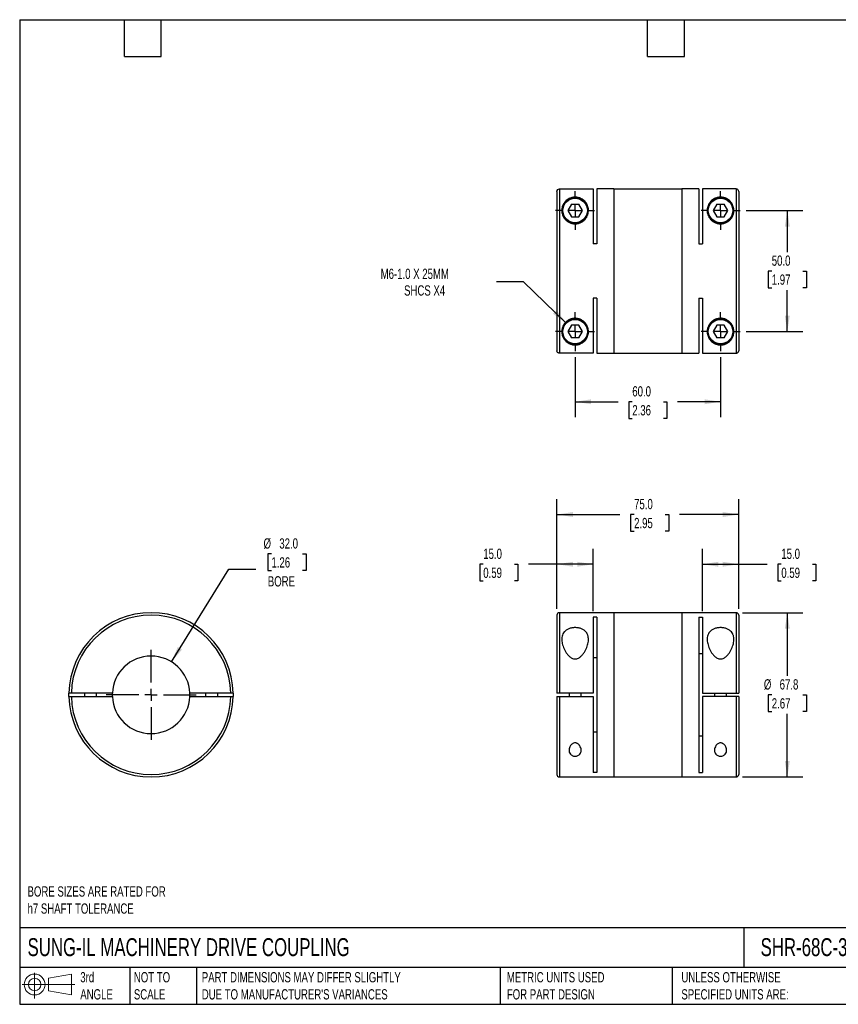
# Model space of a CAD drawing. Header units: millimetres. Extents: x 13 to 546, y 13 to 419.
# Tile 1 of 2: x 13 to 350, y 13 to 419. Entities that reach past the tile are written whole.
import ezdxf

# ---------------------------------------------------------------- set-up
doc = ezdxf.new("R2010")
doc.units = ezdxf.units.MM
doc.header["$LTSCALE"] = 2
doc.linetypes.add('SLD-Center', pattern=[19.05, 15.24, -1.27, 1.27, -1.27])
doc.linetypes.add('SLD-Solid', pattern=[0])
doc.layers.add('CENTER', color=40, linetype='SLD-Center')
doc.layers.add('SLD-DEFPOINTS', color=7, linetype='Continuous')
doc.layers.add('DIMENSIONS', color=140, linetype='SLD-Solid', lineweight=25)
doc.layers.add('TEXT', color=140, linetype='SLD-Solid', lineweight=25)
doc.styles.add('SLDTEXTSTYLE0', font='TXT', dxfattribs={"width": 0.7})
doc.dimstyles.new('SLDDIMSTYLE0', dxfattribs={"dimtxt": 4.316016, "dimasz": 6.604, "dimexe": 0, "dimexo": 0.0625, "dimgap": 1.079004, "dimtad": 0, "dimtih": 1, "dimtoh": 1, "dimdec": 1, "dimrnd": 1e-09, "dimzin": 4, "dimdsep": 46, "dimtxsty": 'SLDTEXTSTYLE0', "dimsah": 1, "dimcen": 0.09, "dimadec": 0, "dimazin": 1, "dimtfac": 1, "dimtdec": 1, "dimtofl": 0, "dimtmove": 0, "dimatfit": 3, "dimfxl": 0, "dimfrac": 2, "dimtolj": 1, "dimtzin": 12, "dimarcsym": 0})
doc.dimstyles.new('SLDDIMSTYLE1', dxfattribs={"dimtxt": 4.316016, "dimasz": 6.604, "dimexe": 0, "dimexo": 0.0625, "dimgap": 1.079004, "dimtad": 0, "dimtih": 1, "dimtoh": 1, "dimdec": 1, "dimrnd": 1e-09, "dimzin": 12, "dimdsep": 46, "dimtxsty": 'SLDTEXTSTYLE0', "dimsah": 1, "dimcen": 0.09, "dimadec": 0, "dimazin": 3, "dimtfac": 1, "dimtdec": 1, "dimtofl": 0, "dimtmove": 0, "dimatfit": 3, "dimfxl": 0, "dimfrac": 2, "dimtolj": 1, "dimtzin": 12, "dimarcsym": 0})
doc.dimstyles.new('SLDDIMSTYLE2', dxfattribs={"dimtxt": 4.316016, "dimasz": 6.604, "dimexe": 0, "dimexo": 0.0625, "dimgap": 1.079004, "dimtad": 0, "dimtih": 1, "dimtoh": 1, "dimdec": 1, "dimrnd": 1e-09, "dimzin": 4, "dimdsep": 46, "dimtxsty": 'SLDTEXTSTYLE0', "dimsah": 1, "dimcen": 0, "dimadec": 0, "dimazin": 1, "dimtfac": 1, "dimtdec": 1, "dimtofl": 0, "dimtmove": 0, "dimatfit": 3, "dimfxl": 0, "dimfrac": 2, "dimtolj": 1, "dimtzin": 12, "dimarcsym": 0})
doc.dimstyles.new('SLDDIMSTYLE3', dxfattribs={"dimtxt": 4.316016, "dimasz": 6.604, "dimexe": 0, "dimexo": 0.0625, "dimgap": 1.079004, "dimtad": 0, "dimtih": 1, "dimtoh": 1, "dimdec": 1, "dimrnd": 1e-09, "dimzin": 12, "dimdsep": 46, "dimtxsty": 'SLDTEXTSTYLE0', "dimsah": 1, "dimcen": 0, "dimadec": 0, "dimazin": 3, "dimtfac": 1, "dimtdec": 1, "dimtofl": 0, "dimtmove": 0, "dimatfit": 3, "dimfxl": 0, "dimfrac": 2, "dimtolj": 1, "dimtzin": 12, "dimarcsym": 0})

# ---------------------------------------------------------------- blocks, each defined once
blk = doc.blocks.new('Block11')
at = {"color": 7, "linetype": 'SLD-Solid', "lineweight": 18}
for p, q in [((5.18, 10.62), (5.18, 0)), ((10.96, 8.33), (20.35, 10.06)), ((10.96, 3.19), (10.96, 8.33)), ((20.35, 10.06), (20.35, 1.46)), ((0, 5.76), (21.75, 5.76)), ((10.96, 3.19), (20.35, 1.46))]:
    blk.add_line(p, q, dxfattribs=at)
for radius in [4.3, 2.57]:
    blk.add_circle((5.18, 5.76), radius, dxfattribs=at)
blk = doc.blocks.new('Block12')
at = {"layer": 'SLD-DEFPOINTS'}
blk.add_blockref('Block11', (0, 0), dxfattribs=at)
blk = doc.blocks.new('_D')
at = {"layer": 'DIMENSIONS'}
for p, q in [((294.39, 174.97), (294.39, 200.69)), ((309.39, 175.88), (309.39, 200.69)), ((294.39, 194.34), (309.39, 194.34)), ((309.39, 194.34), (321.12, 194.34)), ((326.97, 194.34), (325.52, 194.34)), ((325.52, 194.34), (325.52, 187.48)), ((339.8, 194.34), (341.25, 194.34)), ((341.25, 194.34), (341.25, 187.48)), ((325.52, 187.48), (326.97, 187.48)), ((341.25, 187.48), (339.8, 187.48))]:
    blk.add_line(p, q, dxfattribs=at)
for points in [[(294.39, 194.34), (300.99, 193.32), (300.99, 195.35)], [(309.39, 194.34), (302.79, 195.35), (302.79, 193.32)]]:
    blk.add_solid(points, dxfattribs=at)
at = {"layer": 'DIMENSIONS', "char_height": 4.233, "attachment_point": 1, "style": 'SLDTEXTSTYLE0'}
for s, insert in [('15.0', (326.97, 200.76)), ('0.59', (326.97, 192.93))]:
    blk.add_mtext(s, dxfattribs=dict(at, insert=insert))
blk = doc.blocks.new('_D_1')
at = {"layer": 'DIMENSIONS'}
for p, q in [((234.39, 175.88), (234.39, 200.69)), ((249.39, 174.97), (249.39, 200.69)), ((203.98, 194.34), (202.53, 194.34)), ((202.53, 194.34), (202.53, 187.48)), ((216.81, 194.34), (218.26, 194.34)), ((218.26, 194.34), (218.26, 187.48)), ((234.39, 194.34), (222.66, 194.34)), ((249.39, 194.34), (234.39, 194.34)), ((202.53, 187.48), (203.98, 187.48)), ((218.26, 187.48), (216.81, 187.48))]:
    blk.add_line(p, q, dxfattribs=at)
for points in [[(234.39, 194.34), (240.99, 193.32), (240.99, 195.35)], [(249.39, 194.34), (242.79, 195.35), (242.79, 193.32)]]:
    blk.add_solid(points, dxfattribs=at)
at = {"layer": 'DIMENSIONS', "char_height": 4.233, "attachment_point": 1, "style": 'SLDTEXTSTYLE0'}
for s, insert in [('15.0', (203.98, 200.76)), ('0.59', (203.98, 192.93))]:
    blk.add_mtext(s, dxfattribs=dict(at, insert=insert))
blk = doc.blocks.new('_D_2')
at = {"layer": 'DIMENSIONS'}
for p, q in [((234.39, 175.88), (234.39, 221.21)), ((309.39, 175.88), (309.39, 221.21)), ((234.39, 214.86), (260.38, 214.86)), ((266.23, 214.86), (264.78, 214.86)), ((264.78, 214.86), (264.78, 208)), ((279.05, 214.86), (280.5, 214.86)), ((280.5, 214.86), (280.5, 208)), ((309.39, 214.86), (284.9, 214.86)), ((264.78, 208), (266.23, 208)), ((280.5, 208), (279.05, 208))]:
    blk.add_line(p, q, dxfattribs=at)
for points in [[(234.39, 214.86), (240.99, 213.84), (240.99, 215.88)], [(309.39, 214.86), (302.79, 215.88), (302.79, 213.84)]]:
    blk.add_solid(points, dxfattribs=at)
at = {"layer": 'DIMENSIONS', "char_height": 4.233, "attachment_point": 1, "style": 'SLDTEXTSTYLE0'}
for s, insert in [('75.0', (266.23, 221.28)), ('2.95', (266.23, 213.46))]:
    blk.add_mtext(s, dxfattribs=dict(at, insert=insert))
blk = doc.blocks.new('_D_3')
at = {"layer": 'DIMENSIONS'}
for p, q in [((310.93, 174.34), (335.8, 174.34)), ((329.45, 174.34), (329.45, 148.26)), ((323.03, 140.44), (321.58, 140.44)), ((321.58, 140.44), (321.58, 133.58)), ((335.86, 140.44), (337.31, 140.44)), ((337.31, 140.44), (337.31, 133.58)), ((321.58, 133.58), (323.03, 133.58)), ((329.45, 106.54), (329.45, 132.61)), ((337.31, 133.58), (335.86, 133.58)), ((310.93, 106.54), (335.8, 106.54))]:
    blk.add_line(p, q, dxfattribs=at)
for points in [[(329.45, 174.34), (328.43, 167.73), (330.46, 167.73)], [(329.45, 106.54), (330.46, 113.14), (328.43, 113.14)]]:
    blk.add_solid(points, dxfattribs=at)
at = {"layer": 'DIMENSIONS', "char_height": 4.233, "attachment_point": 1, "style": 'SLDTEXTSTYLE0'}
for s, insert in [('%%c', (319.77, 146.86)), ('67.8', (326.29, 146.86)), ('2.67', (323.03, 139.03))]:
    blk.add_mtext(s, dxfattribs=dict(at, insert=insert))
blk = doc.blocks.new('_D_5')
at = {"layer": 'DIMENSIONS'}
for p, q in [((220.61, 310.86), (209.49, 310.86)), ((238.25, 293.85), (220.61, 310.86))]:
    blk.add_line(p, q, dxfattribs=at)
blk.add_solid([(238.25, 293.85), (234.2, 299.17), (232.79, 297.7)], dxfattribs=at)
at = {"layer": 'DIMENSIONS', "attachment_point": 1, "style": 'SLDTEXTSTYLE0'}
for s, insert, char_height in [('M6-1.0 X 25MM', (161.64, 316.32), 4.2333), ('SHCS X4', (171.31, 309.46), 4.233)]:
    blk.add_mtext(s, dxfattribs=dict(at, insert=insert, char_height=char_height))
blk = doc.blocks.new('_D_6')
at = {"layer": 'DIMENSIONS'}
for p, q in [((312.47, 340.35), (335.8, 340.35)), ((329.45, 340.35), (329.45, 323.17)), ((323.03, 315.35), (321.58, 315.35)), ((321.58, 315.35), (321.58, 308.49)), ((335.86, 315.35), (337.31, 315.35)), ((337.31, 315.35), (337.31, 308.49)), ((321.58, 308.49), (323.03, 308.49)), ((329.45, 290.35), (329.45, 307.52)), ((337.31, 308.49), (335.86, 308.49)), ((312.47, 290.35), (335.8, 290.35))]:
    blk.add_line(p, q, dxfattribs=at)
for points in [[(329.45, 340.35), (328.43, 333.74), (330.46, 333.74)], [(329.45, 290.35), (330.46, 296.95), (328.43, 296.95)]]:
    blk.add_solid(points, dxfattribs=at)
at = {"layer": 'DIMENSIONS', "char_height": 4.233, "attachment_point": 1, "style": 'SLDTEXTSTYLE0'}
for s, insert in [('50.0', (323.03, 321.77)), ('1.97', (323.03, 313.94))]:
    blk.add_mtext(s, dxfattribs=dict(at, insert=insert))
blk = doc.blocks.new('_D_7')
at = {"layer": 'DIMENSIONS'}
for p, q in [((241.89, 279.77), (241.89, 255.05)), ((301.89, 279.77), (301.89, 255.05)), ((241.89, 261.4), (259.63, 261.4)), ((265.48, 261.4), (264.03, 261.4)), ((264.03, 261.4), (264.03, 254.54)), ((278.3, 261.4), (279.75, 261.4)), ((279.75, 261.4), (279.75, 254.54)), ((301.89, 261.4), (284.15, 261.4)), ((264.03, 254.54), (265.48, 254.54)), ((279.75, 254.54), (278.3, 254.54))]:
    blk.add_line(p, q, dxfattribs=at)
for points in [[(241.89, 261.4), (248.49, 260.38), (248.49, 262.41)], [(301.89, 261.4), (295.29, 262.41), (295.29, 260.38)]]:
    blk.add_solid(points, dxfattribs=at)
at = {"layer": 'DIMENSIONS', "char_height": 4.233, "attachment_point": 1, "style": 'SLDTEXTSTYLE0'}
for s, insert in [('60.0', (265.48, 267.82)), ('2.36', (265.48, 260))]:
    blk.add_mtext(s, dxfattribs=dict(at, insert=insert))
blk = doc.blocks.new('SW_CENTERMARKSYMBOL_1')
at = {"layer": 'CENTER', "color": 0}
for p, q in [((0, 5.08), (0, 8.04)), ((-5.08, 0), (-8.04, 0)), ((0, 0), (-2.54, 0)), ((0, 0), (0, 2.54)), ((0, 0), (0, -2.54)), ((0, 0), (2.54, 0)), ((5.08, 0), (8.04, 0)), ((0, -5.08), (0, -8.04))]:
    blk.add_line(p, q, dxfattribs=at)
blk = doc.blocks.new('SW_CENTERMARKSYMBOL_2')
at = {"layer": 'CENTER', "color": 0}
for p, q in [((0, 5.08), (0, 8.04)), ((-5.08, 0), (-8.04, 0)), ((0, 0), (-2.54, 0)), ((0, 0), (0, 2.54)), ((0, 0), (0, -2.54)), ((0, 0), (2.54, 0)), ((5.08, 0), (8.04, 0)), ((0, -5.08), (0, -8.04))]:
    blk.add_line(p, q, dxfattribs=at)
blk = doc.blocks.new('SW_CENTERMARKSYMBOL_3')
at = {"layer": 'CENTER', "color": 0}
for p, q in [((0, 5.08), (0, 8.04)), ((-5.08, 0), (-8.04, 0)), ((0, 0), (-2.54, 0)), ((0, 0), (0, 2.54)), ((0, 0), (0, -2.54)), ((0, 0), (2.54, 0)), ((5.08, 0), (8.04, 0)), ((0, -5.08), (0, -8.04))]:
    blk.add_line(p, q, dxfattribs=at)
blk = doc.blocks.new('SW_CENTERMARKSYMBOL_4')
at = {"layer": 'CENTER', "color": 0}
for p, q in [((0, 5.08), (0, 8.04)), ((-5.08, 0), (-8.04, 0)), ((0, 0), (-2.54, 0)), ((0, 0), (0, 2.54)), ((0, 0), (0, -2.54)), ((0, 0), (2.54, 0)), ((5.08, 0), (8.04, 0)), ((0, -5.08), (0, -8.04))]:
    blk.add_line(p, q, dxfattribs=at)
blk = doc.blocks.new('_D_8')
at = {"layer": 'DIMENSIONS'}
for p, q in [((116.58, 198.62), (115.13, 198.62)), ((115.13, 198.62), (115.13, 191.76)), ((129.4, 198.62), (130.85, 198.62)), ((130.85, 198.62), (130.85, 191.76)), ((75.33, 154.04), (99.03, 192.35)), ((99.03, 192.35), (110.14, 192.35)), ((115.13, 191.76), (116.58, 191.76)), ((130.85, 191.76), (129.4, 191.76))]:
    blk.add_line(p, q, dxfattribs=at)
blk.add_solid([(75.33, 154.04), (79.67, 159.13), (77.94, 160.2)], dxfattribs=at)
at = {"layer": 'DIMENSIONS', "char_height": 4.233, "attachment_point": 1, "style": 'SLDTEXTSTYLE0'}
for s, insert in [('%%c', (113.32, 205.04)), ('32.0', (119.83, 205.04)), ('1.26', (116.58, 197.21)), ('BORE', (115.08, 189.39))]:
    blk.add_mtext(s, dxfattribs=dict(at, insert=insert))
blk = doc.blocks.new('SW_CENTERMARKSYMBOL_5')
at = {"layer": 'CENTER', "color": 0}
for p, q in [((0, 5.08), (0, 18.54)), ((-5.08, 0), (-18.54, 0)), ((0, 0), (-2.54, 0)), ((0, 0), (0, 2.54)), ((0, 0), (0, -2.54)), ((0, 0), (2.54, 0)), ((5.08, 0), (18.54, 0)), ((0, -5.08), (0, -18.54))]:
    blk.add_line(p, q, dxfattribs=at)

msp = doc.modelspace()

# ---------------------------------------------------------------- linework, layer by layer
for p, q in [((234.39, 348.24), (234.39, 282.45)), ((235.39, 349.24), (235.39, 281.45)), ((235.39, 349.24), (249.39, 349.24)), ((249.39, 349.24), (249.39, 326.56)), ((257.89, 349.25), (250.89, 349.25)), ((250.89, 349.25), (250.89, 326.56)), ((257.89, 349.25), (257.89, 281.45)), ((285.89, 349.2), (257.89, 349.2)), ((292.89, 349.25), (285.89, 349.25)), ((285.89, 349.25), (285.89, 281.45)), ((292.89, 349.25), (292.89, 326.56)), ((294.39, 349.24), (294.39, 326.56)), ((308.39, 349.24), (294.39, 349.24)), ((308.39, 349.24), (308.39, 281.45)), ((309.39, 348.24), (309.39, 282.45)), ((240.37, 342.97), (238.86, 340.35)), ((240.37, 342.97), (243.4, 342.97)), ((244.92, 340.35), (243.4, 342.97)), ((300.37, 342.97), (298.86, 340.35)), ((300.37, 342.97), (303.4, 342.97)), ((304.92, 340.35), (303.4, 342.97)), ((238.86, 340.35), (240.37, 337.72)), ((240.37, 337.72), (243.4, 337.72)), ((243.4, 337.72), (244.92, 340.35)), ((298.86, 340.35), (300.37, 337.72)), ((300.37, 337.72), (303.4, 337.72)), ((303.4, 337.72), (304.92, 340.35)), ((250.89, 326.56), (249.39, 326.56)), ((292.89, 326.56), (294.39, 326.56)), ((250.89, 304.14), (249.39, 304.14)), ((249.39, 304.14), (249.39, 281.45)), ((250.89, 304.14), (250.89, 281.45)), ((292.89, 304.14), (294.39, 304.14)), ((292.89, 304.14), (292.89, 281.45)), ((294.39, 304.14), (294.39, 281.45)), ((240.37, 292.97), (238.86, 290.35)), ((243.4, 292.97), (240.37, 292.97)), ((244.92, 290.35), (243.4, 292.97)), ((300.37, 292.97), (298.86, 290.35)), ((303.4, 292.97), (300.37, 292.97)), ((304.92, 290.35), (303.4, 292.97)), ((238.86, 290.35), (240.37, 287.72)), ((243.4, 287.72), (244.92, 290.35)), ((298.86, 290.35), (300.37, 287.72)), ((303.4, 287.72), (304.92, 290.35)), ((243.4, 287.72), (240.37, 287.72)), ((303.4, 287.72), (300.37, 287.72)), ((249.39, 281.45), (235.39, 281.45)), ((250.89, 281.45), (257.89, 281.45)), ((257.89, 281.5), (285.89, 281.5)), ((285.89, 281.45), (292.89, 281.45)), ((294.39, 281.45), (308.39, 281.45)), ((234.39, 173.34), (234.39, 141.19)), ((257.89, 174.34), (235.39, 174.34)), ((235.39, 174.34), (235.39, 141.19)), ((250.89, 172.43), (249.39, 172.43)), ((249.39, 172.43), (249.39, 141.19)), ((250.89, 172.43), (250.89, 108.44)), ((257.89, 174.34), (257.89, 106.54)), ((285.89, 174.29), (257.89, 174.29)), ((308.39, 174.34), (285.89, 174.34)), ((285.89, 174.34), (285.89, 106.54)), ((292.89, 172.43), (294.39, 172.43)), ((292.89, 172.43), (292.89, 108.44)), ((294.39, 172.43), (294.39, 141.19)), ((308.39, 174.34), (308.39, 141.19)), ((309.39, 173.34), (309.39, 141.19)), ((249.39, 155.84), (250.89, 155.84)), ((294.39, 157.29), (292.89, 157.29)), ((33.03, 139.69), (33.03, 141.19)), ((50.93, 141.19), (34.03, 141.19)), ((34.03, 139.69), (50.93, 139.69)), ((39.42, 141.19), (39.42, 139.69)), ((44.42, 139.69), (44.42, 141.19)), ((99.81, 141.19), (82.9, 141.19)), ((82.9, 139.69), (99.81, 139.69)), ((89.42, 141.19), (89.42, 139.69)), ((94.42, 139.69), (94.42, 141.19)), ((100.81, 141.19), (100.81, 139.69)), ((234.39, 139.69), (234.39, 107.54)), ((249.39, 141.19), (235.39, 141.19)), ((235.39, 139.69), (249.39, 139.69)), ((235.39, 139.69), (235.39, 106.54)), ((239.39, 141.19), (239.39, 139.69)), ((244.39, 139.69), (244.39, 141.19)), ((249.39, 139.69), (249.39, 108.44)), ((294.39, 141.19), (308.39, 141.19)), ((294.39, 139.69), (294.39, 108.44)), ((308.39, 139.69), (294.39, 139.69)), ((299.39, 141.19), (299.39, 139.69)), ((304.39, 139.69), (304.39, 141.19)), ((308.39, 139.69), (308.39, 106.54)), ((309.39, 139.69), (309.39, 107.54)), ((250.89, 125.03), (249.39, 125.03)), ((292.89, 123.58), (294.39, 123.58)), ((235.39, 106.54), (257.89, 106.54)), ((250.89, 108.44), (249.39, 108.44)), ((257.89, 106.59), (285.89, 106.59)), ((285.89, 106.54), (308.39, 106.54)), ((292.89, 108.44), (294.39, 108.44))]:
    msp.add_line(p, q)
for centre, radius in [((241.89, 340.35), 5.25), ((301.89, 340.35), 5.25), ((241.89, 340.35), 5.05), ((301.89, 340.35), 5.05), ((241.89, 290.35), 5.25), ((241.89, 290.35), 5.05), ((301.89, 290.35), 5.25), ((301.89, 290.35), 5.05)]:
    msp.add_circle(centre, radius)
for centre, radius, start, end in [((66.92, 140.44), 33.9, 1.2677, 178.7323), ((66.92, 140.44), 32.9, 1.3062, 178.6938), ((235.39, 173.34), 1, 90, 180), ((308.39, 173.34), 1, 0, 90), ((66.92, 140.44), 16, 2.6867, 177.3133), ((66.92, 140.44), 33.9, 181.2677, 358.7323), ((66.92, 140.44), 32.9, 181.3062, 358.6938), ((66.92, 140.44), 16, 177.3133, 182.6867), ((66.92, 140.44), 16, 182.6867, 357.3133), ((66.92, 140.44), 16, 357.3133, 2.6867), ((235.39, 107.54), 1, 180, 270), ((308.39, 107.54), 1, 270, 0)]:
    msp.add_arc(centre, radius, start, end)
for points, knots in [([(234.39, 348.24), (234.39, 348.37), (234.42, 348.5), (234.52, 348.74), (234.59, 348.85), (234.87, 349.13), (235.12, 349.24), (235.39, 349.24)], [0, 0, 0, 0, 0.25, 0.25, 0.5, 0.5, 1, 1, 1, 1]), ([(241.89, 334.85), (241.42, 334.85), (240.96, 334.91), (240.06, 335.14), (239.65, 335.31), (239.07, 335.62), (238.89, 335.73), (238.54, 335.98), (238.37, 336.11), (238.07, 336.39), (237.92, 336.53), (237.66, 336.83), (237.53, 336.98), (237.2, 337.45), (237.02, 337.77), (236.72, 338.42), (236.61, 338.76), (236.38, 339.74), (236.36, 340.37), (236.5, 341.59), (236.66, 342.15), (237.03, 342.94), (237.17, 343.19), (237.5, 343.68), (237.69, 343.91), (238.11, 344.35), (238.33, 344.55), (238.85, 344.94), (239.13, 345.12), (239.61, 345.36), (239.78, 345.43), (240.14, 345.56), (240.34, 345.63), (240.74, 345.73), (240.95, 345.77), (241.41, 345.83), (241.64, 345.85), (241.99, 345.85), (242.11, 345.84), (242.34, 345.83), (242.45, 345.82), (242.79, 345.78), (243.01, 345.74), (243.42, 345.63), (243.61, 345.57), (243.97, 345.44), (244.14, 345.37), (244.63, 345.13), (244.91, 344.95), (245.43, 344.57), (245.66, 344.36), (246.08, 343.92), (246.26, 343.69), (246.59, 343.21), (246.74, 342.95), (247.11, 342.16), (247.28, 341.6), (247.39, 340.69), (247.4, 340.38), (247.37, 339.74), (247.32, 339.42), (247.21, 338.93), (247.16, 338.77), (247.05, 338.44), (246.99, 338.27), (246.77, 337.78), (246.59, 337.46), (246.14, 336.84), (245.87, 336.53), (245.41, 336.12), (245.25, 335.99), (244.9, 335.74), (244.71, 335.62), (244.33, 335.41), (244.13, 335.32), (243.71, 335.15), (243.49, 335.08), (242.82, 334.91), (242.36, 334.85), (241.89, 334.85)], [0, 0, 0, 0, 0.03125, 0.03125, 0.0625, 0.0625, 0.078125, 0.078125, 0.09375, 0.09375, 0.109375, 0.109375, 0.125, 0.125, 0.15625, 0.15625, 0.1875, 0.1875, 0.25, 0.25, 0.3125, 0.3125, 0.34375, 0.34375, 0.375, 0.375, 0.40625, 0.40625, 0.4375, 0.4375, 0.453125, 0.453125, 0.46875, 0.46875, 0.484375, 0.484375, 0.5, 0.5, 0.507812, 0.507812, 0.515625, 0.515625, 0.53125, 0.53125, 0.546875, 0.546875, 0.5625, 0.5625, 0.59375, 0.59375, 0.625, 0.625, 0.65625, 0.65625, 0.6875, 0.6875, 0.75, 0.75, 0.78125, 0.78125, 0.8125, 0.8125, 0.828125, 0.828125, 0.84375, 0.84375, 0.875, 0.875, 0.90625, 0.90625, 0.921875, 0.921875, 0.9375, 0.9375, 0.953125, 0.953125, 0.96875, 0.96875, 1, 1, 1, 1]), ([(301.89, 334.85), (301.42, 334.85), (300.96, 334.91), (300.06, 335.14), (299.65, 335.31), (299.07, 335.62), (298.89, 335.73), (298.54, 335.98), (298.37, 336.11), (298.07, 336.39), (297.92, 336.53), (297.66, 336.83), (297.53, 336.98), (297.2, 337.45), (297.02, 337.77), (296.72, 338.42), (296.61, 338.76), (296.38, 339.74), (296.36, 340.37), (296.5, 341.59), (296.66, 342.15), (297.03, 342.94), (297.17, 343.19), (297.5, 343.68), (297.69, 343.91), (298.11, 344.35), (298.33, 344.55), (298.85, 344.94), (299.13, 345.12), (299.61, 345.36), (299.78, 345.43), (300.14, 345.56), (300.34, 345.63), (300.74, 345.73), (300.95, 345.77), (301.41, 345.83), (301.64, 345.85), (301.99, 345.85), (302.11, 345.84), (302.34, 345.83), (302.45, 345.82), (302.79, 345.78), (303.01, 345.74), (303.42, 345.63), (303.61, 345.57), (303.97, 345.44), (304.14, 345.37), (304.63, 345.13), (304.91, 344.95), (305.43, 344.57), (305.66, 344.36), (306.08, 343.92), (306.26, 343.69), (306.59, 343.21), (306.74, 342.95), (307.11, 342.16), (307.28, 341.6), (307.39, 340.69), (307.4, 340.38), (307.37, 339.74), (307.32, 339.42), (307.21, 338.93), (307.16, 338.77), (307.05, 338.44), (306.99, 338.27), (306.77, 337.78), (306.59, 337.46), (306.14, 336.84), (305.87, 336.53), (305.41, 336.12), (305.25, 335.99), (304.9, 335.74), (304.71, 335.62), (304.33, 335.41), (304.13, 335.32), (303.71, 335.15), (303.49, 335.08), (302.82, 334.91), (302.36, 334.85), (301.89, 334.85)], [0, 0, 0, 0, 0.03125, 0.03125, 0.0625, 0.0625, 0.078125, 0.078125, 0.09375, 0.09375, 0.109375, 0.109375, 0.125, 0.125, 0.15625, 0.15625, 0.1875, 0.1875, 0.25, 0.25, 0.3125, 0.3125, 0.34375, 0.34375, 0.375, 0.375, 0.40625, 0.40625, 0.4375, 0.4375, 0.453125, 0.453125, 0.46875, 0.46875, 0.484375, 0.484375, 0.5, 0.5, 0.507813, 0.507813, 0.515625, 0.515625, 0.53125, 0.53125, 0.546875, 0.546875, 0.5625, 0.5625, 0.59375, 0.59375, 0.625, 0.625, 0.65625, 0.65625, 0.6875, 0.6875, 0.75, 0.75, 0.78125, 0.78125, 0.8125, 0.8125, 0.828125, 0.828125, 0.84375, 0.84375, 0.875, 0.875, 0.90625, 0.90625, 0.921875, 0.921875, 0.9375, 0.9375, 0.953125, 0.953125, 0.96875, 0.96875, 1, 1, 1, 1]), ([(309.39, 348.24), (309.39, 348.37), (309.36, 348.5), (309.26, 348.74), (309.19, 348.85), (308.91, 349.13), (308.65, 349.24), (308.39, 349.24)], [0, 0, 0, 0, 0.25, 0.25, 0.5, 0.5, 1, 1, 1, 1]), ([(241.89, 284.85), (241.65, 284.85), (241.42, 284.86), (240.98, 284.92), (240.76, 284.96), (240.15, 285.11), (239.79, 285.25), (239.14, 285.57), (238.86, 285.75), (238.34, 286.13), (238.11, 286.34), (237.7, 286.77), (237.51, 287.01), (237.18, 287.49), (237.03, 287.75), (236.79, 288.27), (236.68, 288.54), (236.52, 289.11), (236.46, 289.4), (236.36, 290.32), (236.38, 290.95), (236.61, 291.93), (236.72, 292.26), (237.01, 292.92), (237.2, 293.24), (237.53, 293.71), (237.66, 293.86), (237.92, 294.16), (238.07, 294.31), (238.53, 294.72), (238.88, 294.97), (239.65, 295.39), (240.08, 295.56), (240.74, 295.73), (240.97, 295.77), (241.43, 295.83), (241.67, 295.85), (242.13, 295.85), (242.36, 295.83), (242.82, 295.77), (243.06, 295.73), (243.72, 295.55), (244.13, 295.39), (244.71, 295.07), (244.9, 294.95), (245.25, 294.71), (245.41, 294.58), (245.87, 294.16), (246.14, 293.86), (246.58, 293.24), (246.77, 292.92), (246.98, 292.42), (247.05, 292.26), (247.16, 291.93), (247.21, 291.77), (247.32, 291.28), (247.36, 290.95), (247.4, 290.32), (247.39, 290.01), (247.28, 289.1), (247.12, 288.54), (246.74, 287.74), (246.6, 287.49), (246.27, 287), (246.08, 286.77), (245.67, 286.34), (245.44, 286.13), (244.92, 285.75), (244.64, 285.57), (244.15, 285.33), (243.99, 285.26), (243.62, 285.12), (243.43, 285.06), (243.02, 284.96), (242.81, 284.92), (242.36, 284.86), (242.13, 284.85), (241.89, 284.85)], [0, 0, 0, 0, 0.015625, 0.015625, 0.03125, 0.03125, 0.0625, 0.0625, 0.09375, 0.09375, 0.125, 0.125, 0.15625, 0.15625, 0.1875, 0.1875, 0.21875, 0.21875, 0.25, 0.25, 0.3125, 0.3125, 0.34375, 0.34375, 0.375, 0.375, 0.390625, 0.390625, 0.40625, 0.40625, 0.4375, 0.4375, 0.46875, 0.46875, 0.484375, 0.484375, 0.5, 0.5, 0.515625, 0.515625, 0.53125, 0.53125, 0.5625, 0.5625, 0.578125, 0.578125, 0.59375, 0.59375, 0.625, 0.625, 0.65625, 0.65625, 0.671875, 0.671875, 0.6875, 0.6875, 0.71875, 0.71875, 0.75, 0.75, 0.8125, 0.8125, 0.84375, 0.84375, 0.875, 0.875, 0.90625, 0.90625, 0.9375, 0.9375, 0.953125, 0.953125, 0.96875, 0.96875, 0.984375, 0.984375, 1, 1, 1, 1]), ([(301.89, 284.85), (301.65, 284.85), (301.42, 284.86), (300.98, 284.92), (300.76, 284.96), (300.15, 285.11), (299.79, 285.25), (299.14, 285.57), (298.86, 285.75), (298.34, 286.13), (298.11, 286.34), (297.7, 286.77), (297.51, 287.01), (297.18, 287.49), (297.03, 287.75), (296.79, 288.27), (296.68, 288.54), (296.52, 289.11), (296.46, 289.4), (296.36, 290.32), (296.38, 290.95), (296.61, 291.93), (296.72, 292.26), (297.01, 292.92), (297.2, 293.24), (297.53, 293.71), (297.66, 293.86), (297.92, 294.16), (298.07, 294.31), (298.53, 294.72), (298.88, 294.97), (299.65, 295.39), (300.08, 295.56), (300.74, 295.73), (300.97, 295.77), (301.43, 295.83), (301.67, 295.85), (302.13, 295.85), (302.36, 295.83), (302.82, 295.77), (303.06, 295.73), (303.72, 295.55), (304.13, 295.39), (304.71, 295.07), (304.9, 294.95), (305.25, 294.71), (305.41, 294.58), (305.87, 294.16), (306.14, 293.86), (306.58, 293.24), (306.77, 292.92), (306.98, 292.42), (307.05, 292.26), (307.16, 291.93), (307.21, 291.77), (307.32, 291.28), (307.36, 290.95), (307.4, 290.32), (307.39, 290.01), (307.28, 289.1), (307.12, 288.54), (306.74, 287.74), (306.6, 287.49), (306.27, 287), (306.08, 286.77), (305.67, 286.34), (305.44, 286.13), (304.92, 285.75), (304.64, 285.57), (304.15, 285.33), (303.99, 285.26), (303.62, 285.12), (303.43, 285.06), (303.02, 284.96), (302.81, 284.92), (302.36, 284.86), (302.13, 284.85), (301.89, 284.85)], [0, 0, 0, 0, 0.015625, 0.015625, 0.03125, 0.03125, 0.0625, 0.0625, 0.09375, 0.09375, 0.125, 0.125, 0.15625, 0.15625, 0.1875, 0.1875, 0.21875, 0.21875, 0.25, 0.25, 0.3125, 0.3125, 0.34375, 0.34375, 0.375, 0.375, 0.390625, 0.390625, 0.40625, 0.40625, 0.4375, 0.4375, 0.46875, 0.46875, 0.484375, 0.484375, 0.5, 0.5, 0.515625, 0.515625, 0.53125, 0.53125, 0.5625, 0.5625, 0.578125, 0.578125, 0.59375, 0.59375, 0.625, 0.625, 0.65625, 0.65625, 0.671875, 0.671875, 0.6875, 0.6875, 0.71875, 0.71875, 0.75, 0.75, 0.8125, 0.8125, 0.84375, 0.84375, 0.875, 0.875, 0.90625, 0.90625, 0.9375, 0.9375, 0.953125, 0.953125, 0.96875, 0.96875, 0.984375, 0.984375, 1, 1, 1, 1]), ([(235.39, 281.45), (235.26, 281.45), (235.13, 281.48), (234.89, 281.58), (234.77, 281.65), (234.5, 281.93), (234.39, 282.19), (234.39, 282.45)], [0, 0, 0, 0, 0.25, 0.25, 0.5, 0.5, 1, 1, 1, 1]), ([(308.39, 281.45), (308.52, 281.45), (308.65, 281.48), (308.89, 281.58), (309, 281.65), (309.28, 281.93), (309.39, 282.19), (309.39, 282.45)], [0, 0, 0, 0, 0.25, 0.25, 0.5, 0.5, 1, 1, 1, 1]), ([(241.89, 155.23), (241.65, 155.23), (241.42, 155.27), (240.98, 155.38), (240.76, 155.47), (240.15, 155.77), (239.79, 156.05), (239.14, 156.64), (238.86, 156.97), (238.34, 157.64), (238.11, 157.98), (237.7, 158.69), (237.51, 159.05), (237.18, 159.77), (237.03, 160.13), (236.79, 160.84), (236.68, 161.2), (236.52, 161.91), (236.46, 162.27), (236.36, 163.32), (236.38, 163.99), (236.61, 164.96), (236.72, 165.27), (237.01, 165.86), (237.2, 166.14), (237.53, 166.54), (237.66, 166.66), (237.92, 166.9), (238.07, 167.02), (238.53, 167.34), (238.88, 167.53), (239.65, 167.84), (240.08, 167.96), (240.74, 168.09), (240.97, 168.12), (241.43, 168.16), (241.67, 168.17), (242.13, 168.17), (242.36, 168.16), (242.82, 168.11), (243.06, 168.08), (243.72, 167.96), (244.13, 167.84), (244.71, 167.61), (244.9, 167.52), (245.25, 167.33), (245.41, 167.23), (245.87, 166.91), (246.14, 166.66), (246.58, 166.14), (246.77, 165.86), (246.98, 165.41), (247.05, 165.26), (247.16, 164.95), (247.21, 164.79), (247.32, 164.31), (247.36, 163.99), (247.4, 163.31), (247.39, 162.96), (247.28, 161.91), (247.12, 161.2), (246.74, 160.12), (246.6, 159.76), (246.27, 159.04), (246.08, 158.69), (245.67, 157.98), (245.44, 157.64), (244.92, 156.97), (244.64, 156.64), (244.15, 156.2), (243.99, 156.05), (243.62, 155.79), (243.43, 155.67), (243.02, 155.47), (242.81, 155.38), (242.36, 155.27), (242.13, 155.23), (241.89, 155.23)], [0, 0, 0, 0, 0.015625, 0.015625, 0.03125, 0.03125, 0.0625, 0.0625, 0.09375, 0.09375, 0.125, 0.125, 0.15625, 0.15625, 0.1875, 0.1875, 0.21875, 0.21875, 0.25, 0.25, 0.3125, 0.3125, 0.34375, 0.34375, 0.375, 0.375, 0.390625, 0.390625, 0.40625, 0.40625, 0.4375, 0.4375, 0.46875, 0.46875, 0.484375, 0.484375, 0.5, 0.5, 0.515625, 0.515625, 0.53125, 0.53125, 0.5625, 0.5625, 0.578125, 0.578125, 0.59375, 0.59375, 0.625, 0.625, 0.65625, 0.65625, 0.671875, 0.671875, 0.6875, 0.6875, 0.71875, 0.71875, 0.75, 0.75, 0.8125, 0.8125, 0.84375, 0.84375, 0.875, 0.875, 0.90625, 0.90625, 0.9375, 0.9375, 0.953125, 0.953125, 0.96875, 0.96875, 0.984375, 0.984375, 1, 1, 1, 1]), ([(301.89, 155.23), (301.65, 155.23), (301.42, 155.27), (300.98, 155.38), (300.76, 155.47), (300.15, 155.77), (299.79, 156.05), (299.14, 156.64), (298.86, 156.97), (298.34, 157.64), (298.11, 157.98), (297.7, 158.69), (297.51, 159.05), (297.18, 159.77), (297.03, 160.13), (296.79, 160.84), (296.68, 161.2), (296.52, 161.91), (296.46, 162.27), (296.36, 163.32), (296.38, 163.99), (296.61, 164.96), (296.72, 165.27), (297.01, 165.86), (297.2, 166.14), (297.53, 166.54), (297.66, 166.66), (297.92, 166.9), (298.07, 167.02), (298.53, 167.34), (298.88, 167.53), (299.65, 167.84), (300.08, 167.96), (300.74, 168.09), (300.97, 168.12), (301.43, 168.16), (301.67, 168.17), (302.13, 168.17), (302.36, 168.16), (302.82, 168.11), (303.06, 168.08), (303.72, 167.96), (304.13, 167.84), (304.71, 167.61), (304.9, 167.52), (305.25, 167.33), (305.41, 167.23), (305.87, 166.91), (306.14, 166.66), (306.58, 166.14), (306.77, 165.86), (306.98, 165.41), (307.05, 165.26), (307.16, 164.95), (307.21, 164.79), (307.32, 164.31), (307.36, 163.99), (307.4, 163.31), (307.39, 162.96), (307.28, 161.91), (307.12, 161.2), (306.74, 160.12), (306.6, 159.76), (306.27, 159.04), (306.08, 158.69), (305.67, 157.98), (305.44, 157.64), (304.92, 156.97), (304.64, 156.64), (304.15, 156.2), (303.99, 156.05), (303.62, 155.79), (303.43, 155.67), (303.02, 155.47), (302.81, 155.38), (302.36, 155.27), (302.13, 155.23), (301.89, 155.23)], [0, 0, 0, 0, 0.015625, 0.015625, 0.03125, 0.03125, 0.0625, 0.0625, 0.09375, 0.09375, 0.125, 0.125, 0.15625, 0.15625, 0.1875, 0.1875, 0.21875, 0.21875, 0.25, 0.25, 0.3125, 0.3125, 0.34375, 0.34375, 0.375, 0.375, 0.390625, 0.390625, 0.40625, 0.40625, 0.4375, 0.4375, 0.46875, 0.46875, 0.484375, 0.484375, 0.5, 0.5, 0.515625, 0.515625, 0.53125, 0.53125, 0.5625, 0.5625, 0.578125, 0.578125, 0.59375, 0.59375, 0.625, 0.625, 0.65625, 0.65625, 0.671875, 0.671875, 0.6875, 0.6875, 0.71875, 0.71875, 0.75, 0.75, 0.8125, 0.8125, 0.84375, 0.84375, 0.875, 0.875, 0.90625, 0.90625, 0.9375, 0.9375, 0.953125, 0.953125, 0.96875, 0.96875, 0.984375, 0.984375, 1, 1, 1, 1]), ([(34.03, 141.19), (33.89, 141.19), (33.76, 141.19), (33.52, 141.19), (33.41, 141.19), (33.13, 141.19), (33.03, 141.19), (33.03, 141.19)], [0, 0, 0, 0, 0.25, 0.25, 0.5, 0.5, 1, 1, 1, 1]), ([(33.03, 139.69), (33.03, 139.69), (33.05, 139.69), (33.15, 139.69), (33.23, 139.69), (33.5, 139.69), (33.76, 139.69), (34.03, 139.69)], [0, 0, 0, 0, 0.25, 0.25, 0.5, 0.5, 1, 1, 1, 1]), ([(100.81, 141.19), (100.81, 141.19), (100.78, 141.19), (100.68, 141.19), (100.61, 141.19), (100.33, 141.19), (100.07, 141.19), (99.81, 141.19)], [0, 0, 0, 0, 0.25, 0.25, 0.5, 0.5, 1, 1, 1, 1]), ([(99.81, 139.69), (99.94, 139.69), (100.07, 139.69), (100.31, 139.69), (100.42, 139.69), (100.7, 139.69), (100.81, 139.69), (100.81, 139.69)], [0, 0, 0, 0, 0.25, 0.25, 0.5, 0.5, 1, 1, 1, 1]), ([(235.39, 141.19), (235.26, 141.19), (235.13, 141.19), (234.89, 141.19), (234.77, 141.19), (234.5, 141.19), (234.39, 141.19), (234.39, 141.19)], [0, 0, 0, 0, 0.25, 0.25, 0.5, 0.5, 1, 1, 1, 1]), ([(234.39, 139.69), (234.39, 139.69), (234.42, 139.69), (234.52, 139.69), (234.59, 139.69), (234.87, 139.69), (235.12, 139.69), (235.39, 139.69)], [0, 0, 0, 0, 0.25, 0.25, 0.5, 0.5, 1, 1, 1, 1]), ([(308.39, 141.19), (308.52, 141.19), (308.65, 141.19), (308.89, 141.19), (309, 141.19), (309.28, 141.19), (309.39, 141.19), (309.39, 141.19)], [0, 0, 0, 0, 0.25, 0.25, 0.5, 0.5, 1, 1, 1, 1]), ([(309.39, 139.69), (309.39, 139.69), (309.36, 139.69), (309.26, 139.69), (309.19, 139.69), (308.91, 139.69), (308.65, 139.69), (308.39, 139.69)], [0, 0, 0, 0, 0.25, 0.25, 0.5, 0.5, 1, 1, 1, 1]), ([(241.89, 120.61), (242.1, 120.61), (242.3, 120.58), (242.59, 120.48), (242.68, 120.44), (242.86, 120.35), (242.94, 120.3), (243.17, 120.14), (243.32, 120.02), (243.57, 119.76), (243.68, 119.62), (243.97, 119.19), (244.11, 118.89), (244.32, 118.28), (244.37, 117.97), (244.39, 117.52), (244.39, 117.37), (244.35, 117.07), (244.33, 116.92), (244.2, 116.49), (244.06, 116.22), (243.76, 115.84), (243.64, 115.73), (243.37, 115.51), (243.22, 115.42), (242.88, 115.26), (242.69, 115.19), (242.3, 115.1), (242.09, 115.08), (241.78, 115.08), (241.68, 115.09), (241.48, 115.11), (241.38, 115.13), (241.08, 115.19), (240.9, 115.26), (240.56, 115.42), (240.41, 115.51), (240.14, 115.73), (240.02, 115.84), (239.72, 116.21), (239.58, 116.49), (239.45, 116.92), (239.42, 117.07), (239.39, 117.37), (239.39, 117.52), (239.41, 117.98), (239.46, 118.28), (239.67, 118.89), (239.81, 119.19), (240.1, 119.62), (240.21, 119.76), (240.46, 120.02), (240.6, 120.14), (240.92, 120.36), (241.09, 120.45), (241.48, 120.58), (241.68, 120.61), (241.89, 120.61)], [0, 0, 0, 0, 0.03125, 0.03125, 0.046875, 0.046875, 0.0625, 0.0625, 0.09375, 0.09375, 0.125, 0.125, 0.1875, 0.1875, 0.25, 0.25, 0.28125, 0.28125, 0.3125, 0.3125, 0.375, 0.375, 0.40625, 0.40625, 0.4375, 0.4375, 0.46875, 0.46875, 0.5, 0.5, 0.515625, 0.515625, 0.53125, 0.53125, 0.5625, 0.5625, 0.59375, 0.59375, 0.625, 0.625, 0.6875, 0.6875, 0.71875, 0.71875, 0.75, 0.75, 0.8125, 0.8125, 0.875, 0.875, 0.90625, 0.90625, 0.9375, 0.9375, 0.96875, 0.96875, 1, 1, 1, 1]), ([(301.89, 120.61), (302.1, 120.61), (302.3, 120.58), (302.59, 120.48), (302.68, 120.44), (302.86, 120.35), (302.94, 120.3), (303.17, 120.14), (303.32, 120.02), (303.57, 119.76), (303.68, 119.62), (303.97, 119.19), (304.11, 118.89), (304.32, 118.28), (304.37, 117.97), (304.39, 117.52), (304.39, 117.37), (304.35, 117.07), (304.33, 116.92), (304.2, 116.49), (304.06, 116.22), (303.76, 115.84), (303.64, 115.73), (303.37, 115.51), (303.22, 115.42), (302.88, 115.26), (302.69, 115.19), (302.3, 115.1), (302.09, 115.08), (301.78, 115.08), (301.68, 115.09), (301.48, 115.11), (301.38, 115.13), (301.08, 115.19), (300.9, 115.26), (300.56, 115.42), (300.41, 115.51), (300.14, 115.73), (300.02, 115.84), (299.72, 116.21), (299.58, 116.49), (299.45, 116.92), (299.42, 117.07), (299.39, 117.37), (299.39, 117.52), (299.41, 117.98), (299.46, 118.28), (299.67, 118.89), (299.81, 119.19), (300.1, 119.62), (300.21, 119.76), (300.46, 120.02), (300.6, 120.14), (300.92, 120.36), (301.09, 120.45), (301.48, 120.58), (301.68, 120.61), (301.89, 120.61)], [0, 0, 0, 0, 0.03125, 0.03125, 0.046875, 0.046875, 0.0625, 0.0625, 0.09375, 0.09375, 0.125, 0.125, 0.1875, 0.1875, 0.25, 0.25, 0.28125, 0.28125, 0.3125, 0.3125, 0.375, 0.375, 0.40625, 0.40625, 0.4375, 0.4375, 0.46875, 0.46875, 0.5, 0.5, 0.515625, 0.515625, 0.53125, 0.53125, 0.5625, 0.5625, 0.59375, 0.59375, 0.625, 0.625, 0.6875, 0.6875, 0.71875, 0.71875, 0.75, 0.75, 0.8125, 0.8125, 0.875, 0.875, 0.90625, 0.90625, 0.9375, 0.9375, 0.96875, 0.96875, 1, 1, 1, 1])]:
    msp.add_open_spline(points, degree=3, knots=knots)
at = {"layer": 'TEXT'}
for p, q in [((12.7, 419.1), (546.1, 419.1)), ((12.7, 419.1), (12.7, 12.7)), ((55.88, 403.86), (55.88, 419.1)), ((71.12, 403.86), (71.12, 419.1)), ((271.78, 403.86), (271.78, 419.1)), ((287.02, 403.86), (287.02, 419.1)), ((55.88, 403.86), (71.12, 403.86)), ((271.78, 403.86), (287.02, 403.86)), ((546.1, 44.25), (12.7, 44.25)), ((311.52, 44.25), (311.52, 27.94)), ((546.1, 27.94), (12.7, 27.94)), ((58.09, 27.94), (58.09, 12.7)), ((85.67, 27.94), (85.67, 12.7)), ((210.97, 27.94), (210.97, 12.7)), ((282, 27.94), (282, 12.7)), ((12.7, 12.7), (546.1, 12.7))]:
    msp.add_line(p, q, dxfattribs=at)

# ---------------------------------------------------------------- block references
at = {"layer": 'CENTER'}
for name, p in [('SW_CENTERMARKSYMBOL_3', (241.89, 340.35)), ('SW_CENTERMARKSYMBOL_1', (301.89, 340.35)), ('SW_CENTERMARKSYMBOL_4', (241.89, 290.35)), ('SW_CENTERMARKSYMBOL_2', (301.89, 290.35)), ('SW_CENTERMARKSYMBOL_5', (66.92, 140.44))]:
    msp.add_blockref(name, p, dxfattribs=at)
at = {"layer": 'SLD-DEFPOINTS'}
msp.add_blockref('Block12', (13.68, 15.11), dxfattribs=at)

# ---------------------------------------------------------------- texts
at = {"layer": 'TEXT', "attachment_point": 1, "style": 'SLDTEXTSTYLE0'}
for s, insert, char_height in [('BORE SIZES ARE RATED FOR^Jh7 SHAFT TOLERANCE', (15.93, 61.39), 4.2333), ('SUNG-IL MACHINERY DRIVE COUPLING', (15.93, 40), 7.4083), ('SHR-68C-32-35', (318.42, 40), 7.4083), ('3rd^JANGLE', (37.7, 25.99), 4.233), ('NOT TO^JSCALE', (59.81, 25.99), 4.2333), ("PART DIMENSIONS MAY DIFFER SLIGHTLY ^JDUE TO MANUFACTURER'S VARIANCES", (87.83, 25.99), 4.2333), ('METRIC UNITS USED ^JFOR PART DESIGN', (213.71, 25.99), 4.2333), ('UNLESS OTHERWISE ^JSPECIFIED UNITS ARE:', (285.74, 25.99), 4.2333)]:
    msp.add_mtext(s, dxfattribs=dict(at, insert=insert, char_height=char_height))

# ---------------------------------------------------------------- dimensions: what is measured, and where the dimension line sits
at = {"layer": 'DIMENSIONS'}
for base, p1, p2, angle, picture, middle in [((329.45, 290.35), (309.93, 340.35), (309.93, 290.35), 90, '_D_6', (329.45, 315.35)), ((309.39, 214.86), (234.39, 173.34), (309.39, 173.34), 0, '_D_2', (272.64, 214.86)), ((234.39, 194.34), (249.39, 172.43), (234.39, 173.34), 0, '_D_1', (210.39, 194.34)), ((309.39, 194.34), (294.39, 172.43), (309.39, 173.34), 0, '_D', (333.38, 194.34))]:
    dim = msp.add_linear_dim(base=base, p1=p1, p2=p2, angle=angle, dimstyle='SLDDIMSTYLE0', dxfattribs=at)
    dim.commit()
    dim.dimension.update_dxf_attribs({"geometry": picture, "text_midpoint": middle, "dimtype": 160})
dim = msp.add_diameter_dim_2p(p1=(245.52, 286.84), p2=(238.25, 293.85), text='M6-1.0 X 25MM\\PSHCS X4', dimstyle='SLDDIMSTYLE3', override={"dimpost": '<>'}, dxfattribs=at)
dim.commit()
dim.dimension.update_dxf_attribs({"geometry": '_D_5', "text_midpoint": (183.98, 310.86), "dimtype": 163})
dim = msp.add_linear_dim(base=(241.89, 261.4), p1=(301.89, 282.31), p2=(241.89, 282.31), dimstyle='SLDDIMSTYLE0', dxfattribs=at)
dim.commit()
dim.dimension.update_dxf_attribs({"geometry": '_D_7', "text_midpoint": (271.89, 261.4), "dimtype": 160})
dim = msp.add_diameter_dim_2p(p1=(58.5, 126.83), p2=(75.33, 154.04), text='<>\\PBORE', dimstyle='SLDDIMSTYLE2', dxfattribs=at)
dim.commit()
dim.dimension.update_dxf_attribs({"geometry": '_D_8', "text_midpoint": (122.99, 194.58), "dimtype": 163})
dim = msp.add_linear_dim(base=(329.45, 106.54), p1=(308.39, 174.34), p2=(308.39, 106.54), angle=90, text='%%c<>', dimstyle='SLDDIMSTYLE1', dxfattribs=at)
dim.commit()
dim.dimension.update_dxf_attribs({"geometry": '_D_3', "text_midpoint": (329.45, 140.44), "dimtype": 160})

doc.saveas('drawing.dxf')
